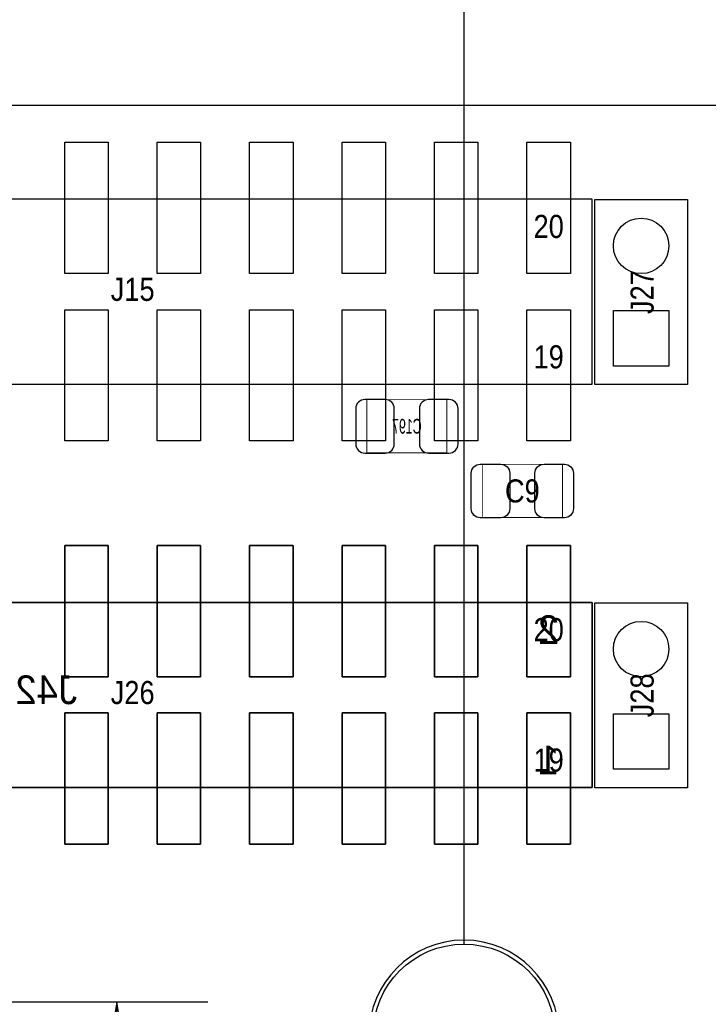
# Model space of a CAD drawing. Extents: x -31 to 174, y -12 to 124.
# Tile 18 of 20: x 86 to 105, y 65 to 92. Entities that reach past the tile are written whole.
import ezdxf
from ezdxf.enums import TextEntityAlignment as Align

# ---------------------------------------------------------------- set-up
doc = ezdxf.new("R2010")
doc.units = 0
for name, color, linetype in [('BG_DIMENSION', 1, 'CONTINUOUS'), ('BG_OUTLINE', 3, 'CONTINUOUS'), ('PG_ASSEMBLY_BOTTOM', 140, 'CONTINUOUS'), ('PG_ASSEMBLY_TOP', 140, 'CONTINUOUS'), ('PIN_BOTTOM', 2, 'CONTINUOUS'), ('PIN_TOP', 160, 'CONTINUOUS'), ('RD_ASSEMBLY_BOTTOM', 140, 'CONTINUOUS'), ('RD_ASSEMBLY_TOP', 140, 'CONTINUOUS')]:
    doc.layers.add(name, color=color, linetype=linetype)

msp = doc.modelspace()

# ---------------------------------------------------------------- linework, layer by layer
at = {"layer": 'BG_DIMENSION'}
for points in [[(98.18116, 66.617342), (98.18116, 107.793282)], [(82.795618, 65.04305), (91.143582, 65.04305)], [(89.2683, 61.043058), (88.64346, 65.04305), (88.01862, 61.043058), (89.2683, 61.043058)], [(88.64346, 53.68671), (88.64346, 65.04305)]]:
    msp.add_lwpolyline(points, dxfattribs=at)
at = {"layer": 'BG_OUTLINE'}
msp.add_lwpolyline([(0, 0), (0, 46.233588), (5.526532, 46.233588, 0.413393), (6.522212, 47.232062), (6.522212, 48.731932, 0.414214), (5.522214, 49.73193), (0, 49.73193), (0, 74.98207), (5.522214, 74.98207, 0.414214), (6.522212, 75.982068), (6.522212, 77.481938, 0.413393), (5.526532, 78.480412), (0, 78.480412), (0, 89.662), (150.622, 89.662), (150.622, 0)], format="xyb", close=True, dxfattribs=at)
at = {"layer": 'PG_ASSEMBLY_BOTTOM', "const_width": 0.024892}
msp.add_lwpolyline([(97.712022, 80.116172), (97.712022, 81.576164), (95.511874, 81.576164), (95.511874, 80.116172), (97.712022, 80.116172)], dxfattribs=at)
at = {"layer": 'PG_ASSEMBLY_BOTTOM'}
msp.add_lwpolyline([(71.374, 70.9295), (71.374, 76.0095), (101.7016, 76.0095), (101.7016, 70.9295)], close=True, dxfattribs=at)
at = {"layer": 'PG_ASSEMBLY_TOP'}
for points in [[(76.454, 82.0039), (101.7016, 82.0039), (101.7016, 87.0839), (76.454, 87.0839), (76.454, 82.0039)], [(76.454, 70.9295), (101.7016, 70.9295), (101.7016, 76.0095), (76.454, 76.0095), (76.454, 70.9295)]]:
    msp.add_lwpolyline(points, dxfattribs=at)
for points in [[(101.7778, 81.9912), (101.7778, 87.0712), (104.3178, 87.0712), (104.3178, 81.9912)], [(101.7778, 70.9168), (101.7778, 75.9968), (104.3178, 75.9968), (104.3178, 70.9168)]]:
    msp.add_lwpolyline(points, close=True, dxfattribs=at)
at = {"layer": 'PG_ASSEMBLY_TOP', "const_width": 0.024892}
msp.add_lwpolyline([(98.683826, 78.340204), (98.683826, 79.800196), (100.883974, 79.800196), (100.883974, 78.340204), (98.683826, 78.340204)], dxfattribs=at)
at = {"layer": 'PG_ASSEMBLY_TOP'}
msp.add_lwpolyline([(100.791264, 64.1223, 1), (95.571056, 64.1223, 1), (100.791264, 64.1223)], format="xyb", dxfattribs=at)
at = {"layer": 'PIN_BOTTOM'}
for points in [[(103.8098, 82.4992), (102.2858, 82.4992), (102.2858, 84.0232), (103.8098, 84.0232)], [(88.4047, 73.9648), (88.4047, 77.5716), (87.2109, 77.5716), (87.2109, 73.9648)], [(90.9447, 73.9648), (90.9447, 77.5716), (89.7509, 77.5716), (89.7509, 73.9648)], [(93.4847, 73.9648), (93.4847, 77.5716), (92.2909, 77.5716), (92.2909, 73.9648)], [(96.0247, 73.9648), (96.0247, 77.5716), (94.8309, 77.5716), (94.8309, 73.9648)], [(98.5647, 73.9648), (98.5647, 77.5716), (97.3709, 77.5716), (97.3709, 73.9648)], [(101.1047, 73.9648), (101.1047, 77.5716), (99.9109, 77.5716), (99.9109, 73.9648)], [(88.4047, 69.3674), (88.4047, 72.9742), (87.2109, 72.9742), (87.2109, 69.3674)], [(90.9447, 69.3674), (90.9447, 72.9742), (89.7509, 72.9742), (89.7509, 69.3674)], [(93.4847, 69.3674), (93.4847, 72.9742), (92.2909, 72.9742), (92.2909, 69.3674)], [(96.0247, 69.3674), (96.0247, 72.9742), (94.8309, 72.9742), (94.8309, 69.3674)], [(98.5647, 69.3674), (98.5647, 72.9742), (97.3709, 72.9742), (97.3709, 69.3674)], [(101.1047, 69.3674), (101.1047, 72.9742), (99.9109, 72.9742), (99.9109, 69.3674)], [(103.8098, 71.4248), (102.2858, 71.4248), (102.2858, 72.9488), (103.8098, 72.9488)]]:
    msp.add_lwpolyline(points, close=True, dxfattribs=at)
for points in [[(95.45701, 80.111092), (96.016826, 80.111092, 0.414709), (96.267016, 80.361282), (96.267016, 81.331054, 0.414709), (96.016826, 81.581244), (95.45701, 81.581244, 0.414709), (95.20682, 81.331054), (95.20682, 80.361282, 0.414709)], [(97.766886, 81.581244), (97.20707, 81.581244, 0.414709), (96.95688, 81.331054), (96.95688, 80.361282, 0.414709), (97.20707, 80.111092), (97.766886, 80.111092, 0.414709), (98.017076, 80.361282), (98.017076, 81.331054, 0.414709)]]:
    msp.add_lwpolyline(points, format="xyb", close=True, dxfattribs=at)
for centre, radius in [((103.0478, 85.8012), 0.762), ((103.0478, 74.7268), 0.762), ((98.18116, 64.1223), 2.499995)]:
    msp.add_circle(centre, radius, dxfattribs=at)
at = {"layer": 'PIN_TOP'}
for points in [[(87.2109, 85.0392), (87.2109, 88.646), (88.4047, 88.646), (88.4047, 85.0392)], [(89.7509, 85.0392), (89.7509, 88.646), (90.9447, 88.646), (90.9447, 85.0392)], [(92.2909, 85.0392), (92.2909, 88.646), (93.4847, 88.646), (93.4847, 85.0392)], [(94.8309, 85.0392), (94.8309, 88.646), (96.0247, 88.646), (96.0247, 85.0392)], [(97.3709, 85.0392), (97.3709, 88.646), (98.5647, 88.646), (98.5647, 85.0392)], [(99.9109, 85.0392), (99.9109, 88.646), (101.1047, 88.646), (101.1047, 85.0392)], [(87.2109, 80.4418), (87.2109, 84.0486), (88.4047, 84.0486), (88.4047, 80.4418)], [(89.7509, 80.4418), (89.7509, 84.0486), (90.9447, 84.0486), (90.9447, 80.4418)], [(92.2909, 80.4418), (92.2909, 84.0486), (93.4847, 84.0486), (93.4847, 80.4418)], [(94.8309, 80.4418), (94.8309, 84.0486), (96.0247, 84.0486), (96.0247, 80.4418)], [(97.3709, 80.4418), (97.3709, 84.0486), (98.5647, 84.0486), (98.5647, 80.4418)], [(99.9109, 80.4418), (99.9109, 84.0486), (101.1047, 84.0486), (101.1047, 80.4418)], [(103.8098, 82.4992), (102.2858, 82.4992), (102.2858, 84.0232), (103.8098, 84.0232)], [(87.2109, 73.9648), (87.2109, 77.5716), (88.4047, 77.5716), (88.4047, 73.9648)], [(89.7509, 73.9648), (89.7509, 77.5716), (90.9447, 77.5716), (90.9447, 73.9648)], [(92.2909, 73.9648), (92.2909, 77.5716), (93.4847, 77.5716), (93.4847, 73.9648)], [(94.8309, 73.9648), (94.8309, 77.5716), (96.0247, 77.5716), (96.0247, 73.9648)], [(97.3709, 73.9648), (97.3709, 77.5716), (98.5647, 77.5716), (98.5647, 73.9648)], [(99.9109, 73.9648), (99.9109, 77.5716), (101.1047, 77.5716), (101.1047, 73.9648)], [(87.2109, 69.3674), (87.2109, 72.9742), (88.4047, 72.9742), (88.4047, 69.3674)], [(89.7509, 69.3674), (89.7509, 72.9742), (90.9447, 72.9742), (90.9447, 69.3674)], [(92.2909, 69.3674), (92.2909, 72.9742), (93.4847, 72.9742), (93.4847, 69.3674)], [(94.8309, 69.3674), (94.8309, 72.9742), (96.0247, 72.9742), (96.0247, 69.3674)], [(97.3709, 69.3674), (97.3709, 72.9742), (98.5647, 72.9742), (98.5647, 69.3674)], [(99.9109, 69.3674), (99.9109, 72.9742), (101.1047, 72.9742), (101.1047, 69.3674)], [(103.8098, 71.4248), (102.2858, 71.4248), (102.2858, 72.9488), (103.8098, 72.9488)]]:
    msp.add_lwpolyline(points, close=True, dxfattribs=at)
for points in [[(98.628962, 79.805276), (99.188778, 79.805276, -0.414709), (99.438968, 79.555086), (99.438968, 78.585314, -0.414709), (99.188778, 78.335124), (98.628962, 78.335124, -0.414709), (98.378772, 78.585314), (98.378772, 79.555086, -0.414709)], [(100.938838, 78.335124), (100.379022, 78.335124, -0.414709), (100.128832, 78.585314), (100.128832, 79.555086, -0.414709), (100.379022, 79.805276), (100.938838, 79.805276, -0.414709), (101.189028, 79.555086), (101.189028, 78.585314, -0.414709)]]:
    msp.add_lwpolyline(points, format="xyb", close=True, dxfattribs=at)
for centre, radius in [((103.0478, 85.8012), 0.762), ((103.0478, 74.7268), 0.762), ((98.18116, 64.1223), 2.499995)]:
    msp.add_circle(centre, radius, dxfattribs=at)

# ---------------------------------------------------------------- texts
at = {"layer": 'PG_ASSEMBLY_BOTTOM', "text_generation_flag": 2}
for s, p in [('2', (100.7999, 74.8665)), ('1', (100.7999, 71.2851))]:
    msp.add_text(s, height=0.7874, dxfattribs=at).set_placement(p)
at = {"layer": 'PG_ASSEMBLY_TOP', "width": 0.88}
for s, p in [('20', (100.5078, 86.0171)), ('19', (100.5078, 82.4357)), ('20', (100.5078, 74.9427)), ('19', (100.5078, 71.3613))]:
    msp.add_text(s, height=0.635, dxfattribs=at).set_placement(p, align=Align.CENTER)
at = {"layer": 'RD_ASSEMBLY_BOTTOM', "text_generation_flag": 2, "width": 0.625}
msp.add_text('C197', height=0.4064, dxfattribs=at).set_placement((96.611948, 80.642968), align=Align.CENTER)
at = {"layer": 'RD_ASSEMBLY_BOTTOM', "text_generation_flag": 2}
msp.add_text('J42', height=0.7874, dxfattribs=at).set_placement((87.5538, 73.2155))
at = {"layer": 'RD_ASSEMBLY_TOP', "width": 0.88}
for s, p in [('J15', (89.0778, 84.2899)), ('C9', (99.7839, 78.7527)), ('J26', (89.0778, 73.2155))]:
    msp.add_text(s, height=0.635, dxfattribs=at).set_placement(p, align=Align.CENTER)
for s, p in [('J27', (103.3907, 84.5312)), ('J28', (103.3907, 73.4568))]:
    msp.add_text(s, height=0.635, rotation=90, dxfattribs=at).set_placement(p, align=Align.CENTER)

doc.saveas('drawing.dxf')
